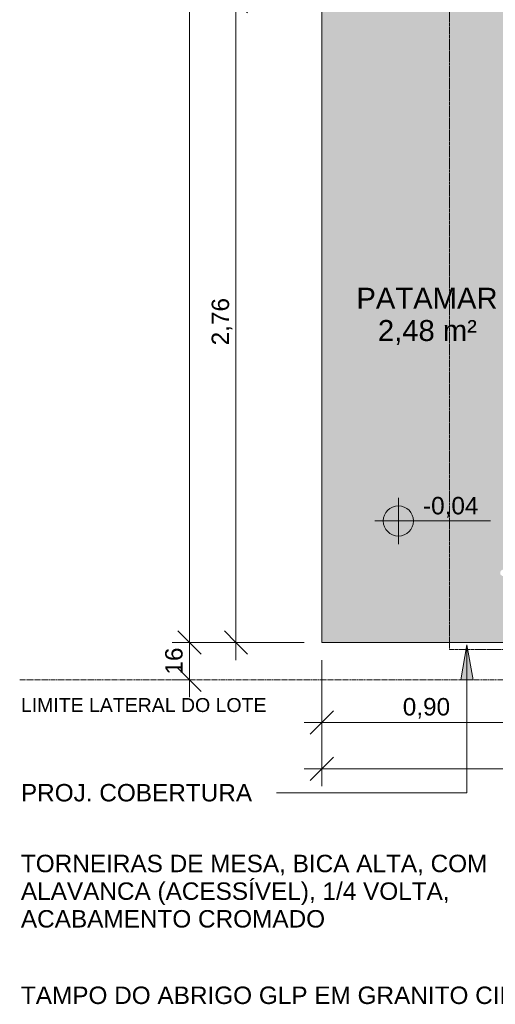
# Model space of a CAD drawing. Header units: millimetres. Extents: x -10534 to 2780, y -19631 to -9458.
# Tile 1 of 44: x -10534 to -8486, y -19631 to -15395. Entities that reach past the tile are written whole.
import ezdxf

# ---------------------------------------------------------------- set-up
doc = ezdxf.new("R2010")
doc.units = ezdxf.units.MM
doc.linetypes.add('Projeção', pattern=[3.96875, 2.38125, -1.5875])
doc.linetypes.add('Tracejado 4mm', pattern=[6, 4, -2])
for name, color, linetype, lineweight in [('A-ANNO-DIMS', 7, 'Continuous', 9), ('A-ANNO-DIMS-50', 7, 'Continuous', 9), ('A-FLOR', 7, 'Continuous', 5), ('A-FLOR-OVHD', 7, 'Projeção', 5), ('A-FLOR-PATT', 7, 'Continuous', 5), ('G-ANNO-DIMS', 7, 'Continuous', 9), ('G-ANNO-TEXT', 7, 'Continuous', 9)]:
    doc.layers.add(name, color=color, linetype=linetype, lineweight=lineweight)
doc.layers.add('A-DETL', color=7, linetype='Continuous', lineweight=5, true_color=0x00a600)
doc.styles.add('Arial_1', font='arial.ttf', dxfattribs={"height": 75})
doc.styles.add('Arial_2', font='arial.ttf', dxfattribs={"height": 60})
doc.styles.add('Arial_3', font='arial.ttf', dxfattribs={"height": 90})
doc.dimstyles.new('Com_linha__ref__contínua__-_Cor_Vermelha_Arial_1_5mm', dxfattribs={"dimscale": 304.8, "dimtxt": 76.519455, "dimasz": 0.328084, "dimexe": 0.246063, "dimexo": 0.246063, "dimgap": 0.024606, "dimtad": 1, "dimlfac": 0.001, "dimrnd": 0.01, "dimzin": 0, "dimdsep": 46, "dimtxsty": 'Arial_1', "dimblk1": 'OBLIQUE', "dimblk2": 'OBLIQUE', "dimsah": 1, "dimcen": 0.09, "dimdle": 0.246063, "dimazin": 0, "dimtfac": 1, "dimtdec": 4, "dimtix": 1, "dimtmove": 0, "dimatfit": 3, "dimfxl": 1, "dimtvp": 1, "dimtolj": 1, "dimtzin": 0, "dimarcsym": 2})
doc.dimstyles.new('Com_linha__ref__contínua__-_Cor_Vermelha_Arial_1_5mm_1', dxfattribs={"dimscale": 304.8, "dimtxt": 76.519455, "dimasz": 0.328084, "dimexe": 0.246063, "dimexo": 0.246063, "dimgap": 0.024606, "dimtad": 1, "dimlfac": 0.001, "dimrnd": 0.01, "dimzin": 0, "dimdsep": 46, "dimtxsty": 'Arial_1', "dimblk1": 'OBLIQUE', "dimblk2": 'OBLIQUE', "dimsah": 1, "dimcen": 0.09, "dimdle": 0.246063, "dimazin": 0, "dimtfac": 1, "dimtdec": 4, "dimtix": 1, "dimtmove": 2, "dimatfit": 3, "dimfxl": 1, "dimtvp": 1, "dimtolj": 1, "dimtzin": 0, "dimarcsym": 2})
doc.dimstyles.new('Com_linha__ref__contínua__-_Cor_Vermelha_Arial_1_5mm_2', dxfattribs={"dimscale": 304.8, "dimtxt": 76.519455, "dimasz": 0.328084, "dimexe": 0.246063, "dimexo": 0.246063, "dimgap": 0.024606, "dimtad": 1, "dimdec": 1, "dimlfac": 0.1, "dimrnd": 0.1, "dimdsep": 46, "dimtxsty": 'Arial_1', "dimblk1": 'OBLIQUE', "dimblk2": 'OBLIQUE', "dimsah": 1, "dimcen": 0.09, "dimdle": 0.246063, "dimazin": 0, "dimtfac": 1, "dimtdec": 4, "dimtix": 1, "dimtmove": 0, "dimatfit": 3, "dimfxl": 1, "dimtvp": 1, "dimtolj": 1, "dimtzin": 0, "dimarcsym": 2})

# ---------------------------------------------------------------- blocks, each defined once
blk = doc.blocks.new('DIMBLOCK39-NIVEL TERREO')
at = {"layer": 'A-ANNO-DIMS-50', "color": 242, "true_color": 0xbd2b2e}
for p, q in [((-9602.7, -15315), (-9652.7, -15265)), ((-9602.7, -15315), (-9677.7, -15315)), ((-9602.7, -15315), (-9602.7, -18150)), ((-9602.7, -15315), (-9552.7, -15365)), ((-9602.7, -15315), (-9259.7, -15315)), ((-9602.7, -18075), (-9652.7, -18025)), ((-9602.7, -18075), (-9677.7, -18075)), ((-9602.7, -18075), (-9552.7, -18125)), ((-9602.7, -18075), (-9308.6, -18075))]:
    blk.add_line(p, q, dxfattribs=at)
at = {"layer": 'A-ANNO-DIMS-50', "color": 0, "insert": (-9707.6, -16796.3), "char_height": 75, "width": 242.979, "attachment_point": 1, "rotation": 90, "line_spacing_factor": 0.941778, "style": 'Arial_1'}
blk.add_mtext('2,76', dxfattribs=at)
blk = doc.blocks.new('_Oblique')
at = {"color": 0, "linetype": 'ByBlock', "lineweight": -2}
blk.add_line((-0.5, -0.5), (0.5, 0.5), dxfattribs=at)
blk = doc.blocks.new('DIMBLOCK46-NIVEL TERREO')
at = {"layer": 'A-ANNO-DIMS-50', "color": 242, "true_color": 0xbd2b2e}
for p, q in [((-8333.6, -18418.4), (-8333.6, -18125.7)), ((-9233.6, -18418.4), (-9233.6, -18150)), ((-9233.6, -18418.4), (-9183.6, -18368.4)), ((-8333.6, -18418.4), (-8283.6, -18368.4)), ((-9308.6, -18418.4), (-8333.6, -18418.4)), ((-9233.6, -18418.4), (-9283.6, -18468.4)), ((-9233.6, -18418.4), (-9233.6, -18493.4)), ((-8333.6, -18418.4), (-8383.6, -18468.4)), ((-8333.6, -18418.4), (-8333.6, -18493.4))]:
    blk.add_line(p, q, dxfattribs=at)
at = {"layer": 'A-ANNO-DIMS-50', "color": 0, "insert": (-8884.8, -18313.5), "char_height": 75, "width": 242.979, "attachment_point": 1, "line_spacing_factor": 0.941778, "style": 'Arial_1'}
blk.add_mtext('0,90', dxfattribs=at)
blk = doc.blocks.new('Elevações de ponto - Cota de elevação - planta-402364-NIVEL TERREO')
at = {"layer": 'G-ANNO-DIMS'}
h = blk.add_hatch(color=256, dxfattribs=at)
edge = h.paths.add_edge_path()
edge.add_line((-2, 1.3), (-2, 0))
edge.add_line((-2, 0), (-3.3, 0))
edge.add_arc((-2, 0), 1.3, 90, 180, ccw=False)
h = blk.add_hatch(color=256, dxfattribs=at)
edge = h.paths.add_edge_path()
edge.add_arc((-2, 0), 1.3, -90, 0, ccw=False)
edge.add_line((-2, -1.3), (-2, 0))
edge.add_line((-2, 0), (-0.7, 0))
for p, q in [((-2, -2), (-2, 2)), ((-2, 1.3), (-2, 0)), ((-4.03, 0), (5.929, 0)), ((-2, 0), (-3.3, 0)), ((-2, -1.3), (-2, 0)), ((-2, 0), (-0.7, 0))]:
    blk.add_line(p, q, dxfattribs=at)
blk.add_circle((-2, 0), 1.3, dxfattribs=at)
for start, end in [(360, 90), (180, 270)]:
    blk.add_arc((-2, 0), 1.3, start, end, dxfattribs=at)
blk = doc.blocks.new('DIMBLOCK86-NIVEL TERREO')
at = {"layer": 'A-ANNO-DIMS-50', "color": 242, "true_color": 0xbd2b2e}
for p, q in [((-9802.7, -10335), (-9852.7, -10285)), ((-9802.7, -18150), (-9802.7, -10260)), ((-9802.7, -10335), (-9877.7, -10335)), ((-9802.7, -10335), (-9752.7, -10385)), ((-9802.7, -10335), (-8678.7, -10335)), ((-9802.7, -18075), (-9852.7, -18025)), ((-9802.7, -18075), (-9877.7, -18075)), ((-9802.7, -18075), (-9752.7, -18125)), ((-9802.7, -18075), (-9308.6, -18075))]:
    blk.add_line(p, q, dxfattribs=at)
at = {"layer": 'A-ANNO-DIMS-50', "color": 0, "insert": (-9907.6, -14000.2), "char_height": 75, "width": 242.979, "attachment_point": 1, "rotation": 90, "line_spacing_factor": 0.941778, "style": 'Arial_1'}
blk.add_mtext('7,74', dxfattribs=at)
blk = doc.blocks.new('DIMBLOCK90-NIVEL TERREO')
at = {"layer": 'A-ANNO-DIMS-50', "color": 242, "true_color": 0xbd2b2e}
for p, q in [((-9802.7, -18310), (-9802.7, -18000)), ((-9802.7, -18075), (-9852.7, -18025)), ((-9802.7, -18075), (-9877.7, -18075)), ((-9802.7, -18075), (-9752.7, -18125)), ((-9802.7, -18075), (-9308.6, -18075)), ((-9802.7, -18235), (-9852.7, -18185)), ((-9802.7, -18235), (-9877.7, -18235)), ((-9802.7, -18235), (-9752.7, -18285)), ((-9802.7, -18235), (-9798.4, -18235))]:
    blk.add_line(p, q, dxfattribs=at)
at = {"layer": 'A-ANNO-DIMS-50', "color": 0, "insert": (-9907.6, -18212.7), "char_height": 75, "width": 138.441, "attachment_point": 1, "rotation": 90, "line_spacing_factor": 0.941778, "style": 'Arial_1'}
blk.add_mtext('16', dxfattribs=at)
blk = doc.blocks.new('DIMBLOCK91-NIVEL TERREO')
at = {"layer": 'A-ANNO-DIMS-50', "color": 242, "true_color": 0xbd2b2e}
for p, q in [((-9233.6, -18618.4), (-9233.6, -18150)), ((1406.4, -18618.4), (1406.4, -18150)), ((-9233.6, -18618.4), (-9183.6, -18568.4)), ((1406.4, -18618.4), (1456.4, -18568.4)), ((-9308.6, -18618.4), (1481.4, -18618.4)), ((-9233.6, -18618.4), (-9283.6, -18668.4)), ((-9233.6, -18618.4), (-9233.6, -18693.4)), ((1406.4, -18618.4), (1356.4, -18668.4)), ((1406.4, -18618.4), (1406.4, -18693.4))]:
    blk.add_line(p, q, dxfattribs=at)
at = {"layer": 'A-ANNO-DIMS-50', "color": 0, "insert": (-4043.7, -18513.5), "char_height": 75, "width": 312.199, "attachment_point": 1, "line_spacing_factor": 0.941778, "style": 'Arial_1'}
blk.add_mtext('10,64', dxfattribs=at)

msp = doc.modelspace()

# ---------------------------------------------------------------- hatches: boundary and pattern name
at = {"layer": 'A-FLOR-PATT', "true_color": 0xd8d8d8}
msp.add_hatch(color=254, dxfattribs=at).paths.add_polyline_path([(-8333.588, -18075.042), (-8333.588, -17783.91), (-8334.588, -17784.92), (-8354.019, -17785.24), (-8354.414, -17785.6), (-8392.382, -17785.92), (-8393.344, -17790.827), (-8395.543, -17792.711), (-8399.303, -17793.328), (-8402.885, -17794.384), (-8405.691, -17795.957), (-8409.576, -17798.445), (-8412.463, -17798.222), (-8415.649, -17795.934), (-8418.884, -17794.193), (-8422.008, -17793.328), (-8426.441, -17792.353), (-8428.324, -17790.154), (-8428.811, -17787.005), (-8429.413, -17785.6), (-8439.413, -17785.121), (-8441.62, -17785.485), (-8444.709, -17787.583), (-8447.88, -17788.527), (-8452.986, -17788.918), (-8457.088, -17787.933), (-8462.398, -17783.746), (-8464.628, -17779.418), (-8465.324, -17775.042), (-8463.683, -17768.422), (-8461.97, -17765.779), (-8458.137, -17762.68), (-8454.39, -17761.507), (-8449.879, -17761.155), (-8444.709, -17762.433), (-8439.552, -17765.033), (-8428.875, -17763.671), (-8427.967, -17759.256), (-8425.768, -17757.372), (-8422.154, -17756.755), (-8418.425, -17755.679), (-8415.649, -17754.128), (-8411.734, -17751.638), (-8408.847, -17751.862), (-8405.33, -17754.377), (-8402.376, -17755.89), (-8399.156, -17756.755), (-8394.87, -17757.73), (-8392.986, -17759.929), (-8392.435, -17763.671), (-8392.313, -17764.467), (-8354.019, -17764.832), (-8354.019, -17765.152), (-8334.578, -17765.163), (-8333.588, -17766.152), (-8333.588, -15315.042), (-9233.588, -15315.042), (-9233.588, -18075.042), (-8862.701, -18075.042)])
at = {"layer": 'G-ANNO-TEXT'}
msp.add_hatch(color=256, dxfattribs=at).paths.add_polyline_path([(-8608.191, -18084.666), (-8634.64, -18234.666), (-8581.742, -18234.666)])

# ---------------------------------------------------------------- linework, layer by layer
at = {"layer": 'A-DETL', "color": 7, "linetype": 'Tracejado 4mm'}
msp.add_line((-8333.588, -18235.042), (-10534.052, -18235.042), dxfattribs=at)
at = {"layer": 'A-FLOR'}
for p, q in [((-9233.588, -13115.042), (-9233.588, -18075.042)), ((-9233.588, -18075.042), (-8333.588, -18075.042))]:
    msp.add_line(p, q, dxfattribs=at)
at = {"layer": 'A-FLOR-OVHD'}
for q in [(-8683.588, -15295.042), (-8333.588, -18105.042)]:
    msp.add_line((-8683.588, -18105.042), q, dxfattribs=at)
at = {"layer": 'G-ANNO-TEXT'}
for p, q in [((-8608.191, -18084.666), (-8634.64, -18234.666)), ((-8581.742, -18234.666), (-8608.191, -18084.666)), ((-8608.191, -18084.666), (-8608.191, -18720.833)), ((-8634.64, -18234.666), (-8581.742, -18234.666)), ((-9279.274, -18720.833), (-9428.346, -18720.833)), ((-8608.191, -18720.833), (-9279.274, -18720.833))]:
    msp.add_line(p, q, dxfattribs=at)

# ---------------------------------------------------------------- block references
at = {"layer": 'G-ANNO-DIMS', "xscale": 49.99999999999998, "yscale": 49.99999999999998, "zscale": 49.99999999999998}
msp.add_blockref('Elevações de ponto - Cota de elevação - planta-402364-NIVEL TERREO', (-8803.55, -17551.746), dxfattribs=at)

# ---------------------------------------------------------------- texts
at = {"layer": 'G-ANNO-DIMS', "lineweight": 18, "insert": (-8797.534, -17448.347), "char_height": 75, "width": 285.56349, "attachment_point": 1, "line_spacing_factor": 0.941778, "style": 'Arial_1'}
msp.add_mtext('-0,04', dxfattribs=at)
at = {"layer": 'G-ANNO-TEXT', "attachment_point": 1}
for s, insert, char_height, width, style in [('PATAMAR', (-9084.292, -16548.411), 90, 725.52719, 'Arial_3'), ('2,48 m²', (-8991.688, -16687.317), 90, 505.06313, 'Arial_3'), ('LIMITE LATERAL DO LOTE', (-10528.748, -18313.698), 60, 1374.89406, 'Arial_2'), ('PROJ. COBERTURA', (-10528.748, -18683.333), 75, 1210.54813, 'Arial_1'), ('TORNEIRAS DE MESA, BICA ALTA, COM ', (-10528.748, -18987.81), 75, 2481.22281, 'Arial_1'), ('ALAVANCA (ACESSÍVEL), 1/4 VOLTA, ', (-10528.748, -19106.872), 75, 2284.80937, 'Arial_1'), ('ACABAMENTO CROMADO', (-10528.748, -19225.935), 75, 1595.35812, 'Arial_1'), ('TAMPO DO ABRIGO GLP EM GRANITO CINZA ANDORINHA', (-10528.748, -19554.967), 75, 3575.52625, 'Arial_1')]:
    msp.add_mtext(s, dxfattribs=dict(at, insert=insert, char_height=char_height, width=width, style=style))

# ---------------------------------------------------------------- dimensions: what is measured, and where the dimension line sits
at = {"layer": 'A-ANNO-DIMS', "color": 242, "true_color": 0xbd2b2e}
dim = msp.add_linear_dim(base=(-9802.732, -10335.042), p1=(-9233.588, -18075.042), p2=(-8603.688, -10335.042), angle=90, dimstyle='Com_linha__ref__contínua__-_Cor_Vermelha_Arial_1_5mm_1', override={"dimpost": '<>', "dimfxl": 7765.589096}, dxfattribs=at)
dim.commit()
dim.dimension.update_dxf_attribs({"geometry": 'DIMBLOCK86-NIVEL TERREO', "text_midpoint": (-9857.599, -13878.664), "dimtype": 160, "text_rotation": 90})
for base, p1, dimstyle, override, picture, middle in [((-9602.732, -18075.042), (-9184.722, -15315.042), 'Com_linha__ref__contínua__-_Cor_Vermelha_Arial_1_5mm', {"dimpost": '<>', "dimfxl": 2760.432557}, 'DIMBLOCK39-NIVEL TERREO', (-9648.524, -16695.042)), ((-9802.732, -18075.042), (-9873.442, -18235.042), 'Com_linha__ref__contínua__-_Cor_Vermelha_Arial_1_5mm_2', {"dimpost": '<>', "dimfxl": 659.555304}, 'DIMBLOCK90-NIVEL TERREO', (-9848.524, -18155.042))]:
    dim = msp.add_linear_dim(base=base, p1=p1, p2=(-9233.588, -18075.042), angle=90, dimstyle=dimstyle, override=override, dxfattribs=at)
    dim.commit()
    dim.dimension.update_dxf_attribs({"geometry": picture, "text_midpoint": middle})
for base, p2, override, picture, middle in [((-8333.588, -18418.417), (-8333.588, -18050.739), {"dimpost": '<>', "dimfxl": 900.328057}, 'DIMBLOCK46-NIVEL TERREO', (-8783.588, -18372.624)), ((1406.412, -18618.417), (1406.412, -18075.042), {"dimpost": '<>', "dimfxl": 10640}, 'DIMBLOCK91-NIVEL TERREO', (-3913.588, -18572.624))]:
    dim = msp.add_linear_dim(base=base, p1=(-9233.588, -18075.042), p2=p2, dimstyle='Com_linha__ref__contínua__-_Cor_Vermelha_Arial_1_5mm', override=override, dxfattribs=at)
    dim.commit()
    dim.dimension.update_dxf_attribs({"geometry": picture, "text_midpoint": middle})

doc.saveas('drawing.dxf')
